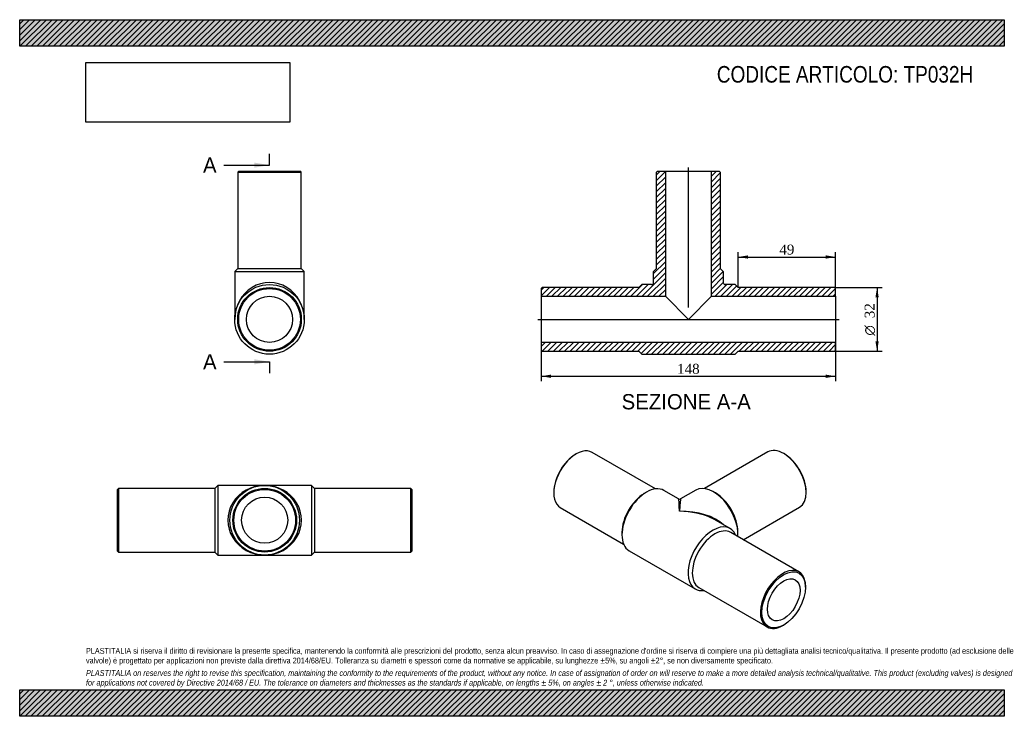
# Model space of a CAD drawing. Header units: millimetres. Extents: x 0 to 495, y 0 to 350.
import ezdxf
from ezdxf.enums import TextEntityAlignment as Align
from ezdxf.lldxf.tags import DXFTag

# ---------------------------------------------------------------- set-up
doc = ezdxf.new("R2010")
doc.units = ezdxf.units.MM
doc.header["$LTSCALE"] = 1.666667
for name, color, linetype in [('Default', 7, 'Continuous'), ('DV4_Default', 7, 'Continuous'), ('TP032H', 7, 'Continuous')]:
    doc.layers.add(name, color=color, linetype=linetype)
doc.styles.add('SEACAD_Solid_Edge_ANSI', font='seans.ttf')
doc.styles.add('SEACAD_Solid_Edge_ANSI1_Symbols', font='semeca1.ttf')
doc.styles.add('SEACAD_Times_New_Roman', font='times.ttf')
tags = doc.linetypes.add('CENTER2', pattern=[28.575, 19.05, -3.175, 3.175, -3.175]).pattern_tags.tags
tags[10:11] = [DXFTag(74, 4), DXFTag(75, 0), DXFTag(340, '0'), DXFTag(46, 0.0), DXFTag(50, 0.0), DXFTag(44, 0.0), DXFTag(45, 0.0)]
tags[8:9] = [DXFTag(74, 4), DXFTag(75, 0), DXFTag(340, '0'), DXFTag(46, 0.0), DXFTag(50, 0.0), DXFTag(44, 0.0), DXFTag(45, 0.0)]
tags[6:7] = [DXFTag(74, 4), DXFTag(75, 0), DXFTag(340, '0'), DXFTag(46, 0.0), DXFTag(50, 0.0), DXFTag(44, 0.0), DXFTag(45, 0.0)]
tags[4:5] = [DXFTag(74, 4), DXFTag(75, 0), DXFTag(340, '0'), DXFTag(46, 0.0), DXFTag(50, 0.0), DXFTag(44, 0.0), DXFTag(45, 0.0)]
doc.dimstyles.new('ANSImm', dxfattribs={"dimtxt": 5, "dimasz": 5, "dimexe": 2.5, "dimexo": 0, "dimgap": 1.25, "dimtad": 1, "dimdsep": 46, "dimtxsty": 'SEACAD_Times_New_Roman', "dimblk1": '_SE_FILLED', "dimblk2": '_SE_FILLED', "dimsah": 1, "dimcen": 2.5, "dimazin": 0, "dimtfac": 0.85, "dimtdec": 3, "dimtofl": 0, "dimtmove": 0, "dimatfit": 3, "dimfxl": 1, "dimarcsym": 0})
picture_1 = doc.add_image_def('image1.jpg', size_in_pixel=(4302, 1260))

# ---------------------------------------------------------------- blocks, each defined once
blk = doc.blocks.new('SE')
at = {"layer": 'TP032H', "color": 7, "linetype": 'Continuous'}
for p, q in [((49.66, 114.51), (49.16, 114.01)), ((49.16, 83.01), (49.16, 114.01)), ((49.66, 114.51), (49.66, 82.51)), ((98.16, 114.51), (49.66, 114.51)), ((99.66, 116.01), (98.16, 114.51)), ((98.16, 114.51), (98.16, 82.51)), ((99.66, 116.01), (99.66, 81.01)), ((123.16, 116.01), (99.66, 116.01)), ((146.66, 116.01), (123.16, 116.01)), ((146.66, 116.01), (146.66, 81.01)), ((148.16, 114.51), (146.66, 116.01)), ((148.16, 114.51), (148.16, 82.51)), ((196.66, 114.51), (148.16, 114.51)), ((196.66, 82.51), (196.66, 114.51)), ((197.16, 114.01), (196.66, 114.51)), ((197.16, 114.01), (197.16, 83.01)), ((49.16, 83.01), (49.66, 82.51)), ((49.66, 82.51), (98.16, 82.51)), ((98.16, 82.51), (99.66, 81.01)), ((99.66, 81.01), (123.16, 81.01)), ((123.16, 81.01), (146.66, 81.01)), ((146.66, 81.01), (148.16, 82.51)), ((148.16, 82.51), (196.66, 82.51)), ((196.66, 82.51), (197.16, 83.01))]:
    blk.add_line(p, q, dxfattribs=at)
for radius in [17.5, 16, 15.5, 11.6]:
    blk.add_circle((123.16, 98.51), radius, dxfattribs=at)
for major_axis in [(18.5, 0), (-18.5, 0)]:
    blk.add_ellipse((123.16, 98.51), major_axis=major_axis, ratio=0.945946, start_param=1.570796, end_param=4.712389, dxfattribs=at)
blk = doc.blocks.new('SE1')
at = {"layer": 'TP032H', "color": 7, "linetype": 'Continuous'}
for p, q in [((279.79, 131.8), (279.43, 131.6)), ((319.6, 114.23), (287.79, 132.6)), ((376.09, 132.8), (344.27, 114.43)), ((384.44, 131.8), (384.09, 132.01)), ((268.47, 112.62), (268.47, 112.21)), ((315.14, 112.62), (314.08, 112)), ((331.26, 109.23), (323.89, 113.48)), ((339.98, 113.69), (332.26, 109.23)), ((349.79, 112.21), (348.73, 112.82)), ((395.4, 112.41), (395.4, 112.82)), ((271.79, 104.88), (303.6, 86.52)), ((363.76, 88.73), (392.09, 105.09)), ((357.13, 94.3), (349.76, 98.55)), ((302.77, 92.41), (302.77, 91.18)), ((391.73, 72.58), (357.44, 92.38)), ((361.1, 91.39), (361.1, 92.61)), ((306.39, 83.17), (339.63, 63.98)), ((341.44, 64.67), (375.73, 44.87)), ((395.05, 64.85), (395.05, 65.26)), ((383.73, 45.66), (384.09, 45.87))]:
    blk.add_line(p, q, dxfattribs=at)
blk.add_arc((331.76, 110.1), 1, 240.7317, 298.5305, dxfattribs=at)
for centre, major_axis, ratio, start_param, end_param in [((279.79, 118.74), (8, 13.86), 0.57735, 0, 3.141593), ((384.09, 118.94), (-8, 13.86), 0.57735, 3.141593, 6.283185), ((279.43, 118.94), (-7.75, -13.42), 0.57735, 3.926991, 5.497787), ((384.44, 119.15), (7.75, -13.42), 0.57735, 0.785398, 2.356194), ((315.14, 98.33), (-8.75, -15.16), 0.57735, 3.141593, 6.283185), ((348.73, 98.53), (-8.75, 15.16), 0.57735, 3.848477, 6.283185), ((314.08, 98.94), (-8, -13.86), 0.57735, 3.926991, 5.497787), ((331.76, 88.73), (0.51, -20.5), 0.024032, 2.341516, 3.126914), ((331.76, 88.73), (-0.51, -20.5), 0.024032, 3.156271, 3.941669), ((349.79, 99.14), (-8, 13.86), 0.57735, 3.926991, 5.497787), ((331.76, 88.73), (-25.45, -0.6), 0.561102, 3.648238, 4.699254), ((331.76, 88.73), (-25.45, 0.6), 0.561102, 4.042935, 4.725524), ((331.76, 88.73), (-25.45, 0.6), 0.561102, 3.940126, 4.042935), ((348.38, 79.14), (-8.75, -15.16), 0.57735, 2.724537, 6.283185), ((349.44, 78.53), (-8, -13.86), 0.57735, 3.141593, 6.283185), ((383.73, 58.73), (-8, -13.86), 0.57735, 2.356194, 6.283185), ((348.38, 79.14), (-8.75, -15.16), 0.57735, 0, 0.417055), ((383.73, 58.73), (-8, -13.86), 0.57735, 0, 0.785398)]:
    blk.add_ellipse(centre, major_axis=major_axis, ratio=ratio, start_param=start_param, end_param=end_param, dxfattribs=at)
for major_axis in [(7.75, 13.42), (-5.8, -10.05)]:
    blk.add_ellipse((384.09, 58.52), major_axis=major_axis, ratio=0.57735, dxfattribs=at)
blk = doc.blocks.new('SE2')
at = {"layer": 'TP032H', "color": 7, "linetype": 'Continuous'}
for p, q in [((110.09, 273.94), (109.59, 273.44)), ((109.59, 273.44), (141.59, 273.44)), ((109.59, 273.44), (109.59, 224.94)), ((110.09, 273.94), (141.09, 273.94)), ((141.59, 273.44), (141.09, 273.94)), ((141.59, 224.94), (141.59, 273.44)), ((109.59, 224.94), (108.09, 223.44)), ((108.09, 223.44), (143.09, 223.44)), ((108.09, 223.44), (108.09, 199.44)), ((109.59, 224.94), (141.59, 224.94)), ((143.09, 223.44), (141.59, 224.94)), ((143.09, 199.44), (143.09, 223.44))]:
    blk.add_line(p, q, dxfattribs=at)
for radius in [17.5, 16, 15.5, 11.6]:
    blk.add_circle((125.59, 199.44), radius, dxfattribs=at)
blk.add_ellipse((125.59, 199.44), major_axis=(0, -18.5), ratio=0.945946, start_param=1.570796, end_param=4.712389, dxfattribs=at)
blk = doc.blocks.new('SE4')
at = {"color": 7, "linetype": 'Continuous', "style": 'SEACAD_Solid_Edge_ANSI'}
blk.add_text('A', height=7.67, dxfattribs=at).set_placement((92.16, 280.77), align=Align.TOP_LEFT)
blk = doc.blocks.new('SE5')
at = {"color": 7, "linetype": 'Continuous', "style": 'SEACAD_Solid_Edge_ANSI'}
blk.add_text('A', height=7.67, dxfattribs=at).set_placement((92.16, 181.93), align=Align.TOP_LEFT)
blk = doc.blocks.new('SEANNOT_GROUP')
at = {"linetype": 'Continuous'}
blk.add_hatch(color=7, dxfattribs=at).paths.add_polyline_path([(117.92, 275.66), (125.59, 276.93), (117.92, 278.21)])
at = {"color": 7, "linetype": 'Continuous'}
blk.add_lwpolyline([(102.59, 276.93), (125.59, 276.93)], dxfattribs=at)
blk = doc.blocks.new('SEANNOT_GROUP1')
at = {"linetype": 'Continuous'}
blk.add_hatch(color=7, dxfattribs=at).paths.add_polyline_path([(117.92, 176.82), (125.59, 178.1), (117.92, 179.38)])
at = {"color": 7, "linetype": 'Continuous'}
blk.add_lwpolyline([(102.59, 178.1), (125.59, 178.1)], dxfattribs=at)
blk = doc.blocks.new('SE3')
at = {"layer": 'Default', "color": 7, "linetype": 'CENTER2'}
for p, q in [((125.59, 276.93), (125.59, 282.68)), ((125.59, 178.1), (125.59, 172.35))]:
    blk.add_line(p, q, dxfattribs=at)
at = {"layer": 'Default', "color": 7, "linetype": 'CENTER2', "const_width": 0.0001}
blk.add_lwpolyline([(125.59, 276.93), (125.59, 178.1)], dxfattribs=at)
at = {"layer": 'Default'}
for name in ['SE4', 'SEANNOT_GROUP', 'SE5', 'SEANNOT_GROUP1']:
    blk.add_blockref(name, (0, 0), dxfattribs=at)
blk = doc.blocks.new('SE6')
at = {"layer": 'TP032H', "linetype": 'Continuous'}
h = blk.add_hatch(dxfattribs=at)
h.set_pattern_fill('LINE', scale=0.62992, angle=45, style=0)
edge = h.paths.add_edge_path()
edge.add_line((320.19, 224.94), (318.69, 223.44))
edge.add_line((318.69, 223.44), (318.69, 217.94))
edge.add_arc((317.69, 217.94), 1, 270, 360, ccw=False)
edge.add_line((317.69, 216.94), (312.69, 216.94))
edge.add_line((312.69, 216.94), (311.19, 215.44))
edge.add_line((311.19, 215.44), (262.69, 215.44))
edge.add_line((262.69, 215.44), (262.19, 214.94))
edge.add_line((262.19, 214.94), (262.19, 211.04))
edge.add_line((262.19, 211.04), (324.59, 211.04))
edge.add_line((324.59, 211.04), (324.59, 273.94))
edge.add_line((324.59, 273.94), (320.69, 273.94))
edge.add_line((320.69, 273.94), (320.19, 273.44))
edge.add_line((320.19, 273.44), (320.19, 224.94))
h = blk.add_hatch(dxfattribs=at)
h.set_pattern_fill('LINE', scale=0.62992, angle=45, style=0)
edge = h.paths.add_edge_path()
edge.add_line((352.19, 224.94), (352.19, 273.44))
edge.add_line((352.19, 273.44), (351.69, 273.94))
edge.add_line((351.69, 273.94), (347.79, 273.94))
edge.add_line((347.79, 273.94), (347.79, 211.04))
edge.add_line((347.79, 211.04), (410.19, 211.04))
edge.add_line((410.19, 211.04), (410.19, 214.94))
edge.add_line((410.19, 214.94), (409.69, 215.44))
edge.add_line((409.69, 215.44), (361.19, 215.44))
edge.add_line((361.19, 215.44), (359.69, 216.94))
edge.add_line((359.69, 216.94), (354.69, 216.94))
edge.add_arc((354.69, 217.94), 1, 180, 270, ccw=False)
edge.add_line((353.69, 217.94), (353.69, 223.44))
edge.add_line((353.69, 223.44), (352.19, 224.94))
h = blk.add_hatch(dxfattribs=at)
h.set_pattern_fill('LINE', scale=0.62992, angle=45, style=0)
h.paths.add_polyline_path([(410.19, 183.94), (410.19, 187.84), (262.19, 187.84), (262.19, 183.94), (262.69, 183.44), (311.19, 183.44), (312.69, 181.94), (359.69, 181.94), (361.19, 183.44), (409.69, 183.44)])
at = {"layer": 'DV4_Default', "color": 7, "linetype": 'CENTER2'}
for p, q in [((336.19, 205.38), (336.19, 275.69)), ((260.44, 199.44), (411.94, 199.44))]:
    blk.add_line(p, q, dxfattribs=at)
at = {"layer": 'TP032H', "color": 7, "linetype": 'Continuous'}
for p, q in [((320.19, 273.44), (320.69, 273.94)), ((320.19, 224.94), (320.19, 273.44)), ((320.69, 273.94), (324.59, 273.94)), ((324.59, 273.94), (347.79, 273.94)), ((324.59, 273.94), (324.59, 211.04)), ((347.79, 273.94), (351.69, 273.94)), ((347.79, 211.04), (347.79, 273.94)), ((351.69, 273.94), (352.19, 273.44)), ((352.19, 273.44), (352.19, 224.94)), ((318.69, 223.44), (320.19, 224.94)), ((318.69, 217.94), (318.69, 223.44)), ((352.19, 224.94), (353.69, 223.44)), ((353.69, 223.44), (353.69, 217.94)), ((262.19, 214.94), (262.69, 215.44)), ((262.19, 214.94), (262.19, 211.04)), ((311.19, 215.44), (262.69, 215.44)), ((312.69, 216.94), (311.19, 215.44)), ((317.69, 216.94), (312.69, 216.94)), ((359.69, 216.94), (354.69, 216.94)), ((361.19, 215.44), (359.69, 216.94)), ((409.69, 215.44), (361.19, 215.44)), ((409.69, 215.44), (410.19, 214.94)), ((410.19, 211.04), (410.19, 214.94)), ((262.19, 211.04), (262.19, 187.84)), ((262.19, 211.04), (324.59, 211.04)), ((324.59, 211.04), (336.19, 199.44)), ((336.19, 199.44), (347.79, 211.04)), ((347.79, 211.04), (410.19, 211.04)), ((410.19, 211.04), (410.19, 187.84)), ((410.19, 187.84), (262.19, 187.84)), ((262.19, 187.84), (262.19, 183.94)), ((262.69, 183.44), (262.19, 183.94)), ((262.69, 183.44), (311.19, 183.44)), ((311.19, 183.44), (312.69, 181.94)), ((359.69, 181.94), (361.19, 183.44)), ((361.19, 183.44), (409.69, 183.44)), ((410.19, 183.94), (409.69, 183.44)), ((410.19, 183.94), (410.19, 187.84)), ((312.69, 181.94), (359.69, 181.94))]:
    blk.add_line(p, q, dxfattribs=at)
for centre, start, end in [((317.69, 217.94), 270, 0), ((354.69, 217.94), 180, 270)]:
    blk.add_arc(centre, 1, start, end, dxfattribs=at)
blk = doc.blocks.new('DMBLK280')
at = {"layer": 'Default', "linetype": 'Continuous'}
for points in [[(267.19, 170.01), (267.19, 171.68), (262.19, 170.85)], [(405.19, 170.01), (410.19, 170.85), (405.19, 171.68)]]:
    blk.add_hatch(color=7, dxfattribs=at).paths.add_polyline_path(points)
at = {"layer": 'Default', "color": 7, "linetype": 'Continuous'}
for p, q in [((262.19, 187.84), (262.19, 168.35)), ((410.19, 187.84), (410.19, 168.35)), ((262.19, 170.85), (410.19, 170.85))]:
    blk.add_line(p, q, dxfattribs=at)
at = {"layer": 'Default', "color": 7, "linetype": 'Continuous', "style": 'SEACAD_Times_New_Roman'}
blk.add_text('148', height=5, dxfattribs=at).set_placement((330.51, 177.1), align=Align.TOP_LEFT)
blk = doc.blocks.new('_SE_FILLED')
at = {"color": 0}
blk.add_line((0, 0), (-1, 0), dxfattribs=at)
blk.add_solid([(0, 0), (-1, -0.1665), (-1, 0.1665), (0, 0)], dxfattribs=at)
blk = doc.blocks.new('DMBLK281')
at = {"layer": 'Default', "linetype": 'Continuous'}
for points in [[(366.19, 231.6), (361.19, 230.77), (366.19, 229.93)], [(405.19, 231.6), (405.19, 229.93), (410.19, 230.77)]]:
    blk.add_hatch(color=7, dxfattribs=at).paths.add_polyline_path(points)
at = {"layer": 'Default', "color": 7, "linetype": 'Continuous'}
for p, q in [((361.19, 215.44), (361.19, 233.27)), ((410.19, 212.99), (410.19, 233.27)), ((361.19, 230.77), (410.19, 230.77))]:
    blk.add_line(p, q, dxfattribs=at)
at = {"layer": 'Default', "color": 7, "linetype": 'Continuous', "style": 'SEACAD_Times_New_Roman'}
blk.add_text('49', height=5, dxfattribs=at).set_placement((381.9, 237.02), align=Align.TOP_LEFT)
blk = doc.blocks.new('GDimGGroup')
at = {"layer": 'Default', "linetype": 'Continuous'}
for points in [[(431.87, 210.44), (431.04, 215.44), (430.21, 210.44)], [(431.87, 188.44), (430.21, 188.44), (431.04, 183.44)]]:
    blk.add_hatch(color=7, dxfattribs=at).paths.add_polyline_path(points)
at = {"layer": 'Default', "color": 7, "linetype": 'Continuous'}
for p, q in [((409.69, 215.44), (433.54, 215.44)), ((431.04, 215.44), (431.04, 183.44)), ((409.69, 183.44), (433.54, 183.44))]:
    blk.add_line(p, q, dxfattribs=at)
for s, style, p in [('32', 'SEACAD_Times_New_Roman', (424.79, 200)), ('O', 'SEACAD_Solid_Edge_ANSI1_Symbols', (424.79, 191.3))]:
    blk.add_text(s, height=5, rotation=90, dxfattribs=dict(at, style=style)).set_placement(p, align=Align.TOP_LEFT)

msp = doc.modelspace()

# ---------------------------------------------------------------- hatches: boundary and pattern name
at = {"layer": 'Default', "linetype": 'Continuous'}
h = msp.add_hatch(dxfattribs=at)
h.set_pattern_fill('LINE', scale=0.62992, angle=45, style=0)
h.paths.add_polyline_path([(495, 336.667), (495, 350), (0, 350), (0, 336.667)])
for points in [[(495, 336.667), (495, 350), (0, 350), (0, 336.667)], [(495, 0), (495, 13.333), (0, 13.333), (0, 0)]]:
    msp.add_hatch(color=7, dxfattribs=at).paths.add_polyline_path(points)
h = msp.add_hatch(dxfattribs=at)
h.set_pattern_fill('LINE', scale=0.62992, angle=45, style=0)
h.paths.add_polyline_path([(495, 0), (495, 13.333), (0, 13.333), (0, 0)])

# ---------------------------------------------------------------- linework, layer by layer
at = {"layer": 'Default', "color": 7, "linetype": 'Continuous'}
for p, q in [((0, 350), (495, 350)), ((0, 336.667), (0, 350)), ((495, 350), (495, 336.667)), ((495, 336.667), (0, 336.667)), ((0, 13.333), (495, 13.333)), ((0, 0), (0, 13.333)), ((495, 13.333), (495, 0)), ((495, 0), (0, 0))]:
    msp.add_line(p, q, dxfattribs=at)

# ---------------------------------------------------------------- block references
at = {"layer": 'Default'}
for name in ['SE3', 'SE2', 'SE6', 'GDimGGroup', 'SE1', 'SE']:
    msp.add_blockref(name, (0, 0), dxfattribs=at)

# ---------------------------------------------------------------- texts
at = {"layer": 'Default', "color": 7, "linetype": 'Continuous', "style": 'SEACAD_Solid_Edge_ANSI'}
msp.add_text('SEZIONE A-A', height=7.66667, dxfattribs=at).set_placement((302.6, 161.887), align=Align.TOP_LEFT)
at = {"layer": 'Default', "attachment_point": 1}
for s, insert, char_height, width in [('{\\fArial Narrow|b0||i0||c0|p34;\\C7;\\H8.333333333;\\W1.;CODICE ARTICOLO: TP032H}', (350.477, 326.723), 8.33333, 138.44964), ("{\\fArial Narrow|b0||i0||c0|p34;\\C7;\\H2.916666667;\\W1.;PLASTITALIA si riserva il diritto di revisionare la presente specifica, mantenendo la conformità alle prescrizioni del prodotto, senza alcun preavviso. In caso di assegnazione d'ordine si riserva di compiere una più dettagliata analisi tecnico/qualitativa. Il presente prodotto (ad esclusione delle \\P}{\\fArial Narrow|b0||i0||c0|p34;\\C7;\\H2.916666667;\\W1.;valvole) è progettato per applicazioni non previste dalla direttiva 2014/68/EU. Tolleranza su diametri e spessori come da normative se applicabile, su lunghezze ±5%, su angoli ±2°, se non diversamente specificato.\\P}{\\fArial Narrow|b0||i0||c0|p34;\\C7;\\H0.8333333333;\\W1.;   \\P}{\\fArial Narrow|b0||i1||c0|p34;\\C7;\\H2.916666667;\\W1.;PLASTITALIA on reserves the right to revise this specification, maintaining the conformity to the requirements of the product, without any notice. In case of assignation of order on will reserve to make a more detailed analysis technical/qualitative. This product (excluding valves) is designed \\P}{\\fArial Narrow|b0||i1||c0|p34;\\C7;\\H2.916666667;\\W1.;for applications not covered by Directive 2014/68 / EU. The tolerance on diameters and thicknesses as the standards if applicable, on lengths ± 5%, on angles ± 2 °, unless otherwise indicated.\\P}", (33.333, 34.337), 2.916667, 428.33333)]:
    msp.add_mtext(s, dxfattribs=dict(at, insert=insert, char_height=char_height, width=width))

# ---------------------------------------------------------------- dimensions: what is measured, and where the dimension line sits
at = {"layer": 'Default', "color": 7, "linetype": 'Continuous'}
dim = msp.add_linear_dim(base=(410.194, 230.766), p1=(361.194, 215.439), p2=(410.194, 212.989), text='\\A1;<>', dimstyle='ANSImm', dxfattribs=at)
dim.commit()
dim.dimension.update_dxf_attribs({"geometry": 'DMBLK281', "text_midpoint": (385.694, 230.766), "dimtype": 160})
dim = msp.add_linear_dim(base=(262.194, 170.848), p1=(262.194, 187.839), p2=(410.194, 187.839), angle=360, text='\\A1;<>', dimstyle='ANSImm', dxfattribs=at)
dim.commit()
dim.dimension.update_dxf_attribs({"geometry": 'DMBLK280', "text_midpoint": (336.194, 170.848), "dimtype": 161})

# ---------------------------------------------------------------- pictures from other files: only their frames are drawn
image = msp.add_image(picture_1, insert=(33.333, 298.505), size_in_units=(102.429, 30))
image.dxf.flags = 7

doc.saveas('drawing.dxf')
